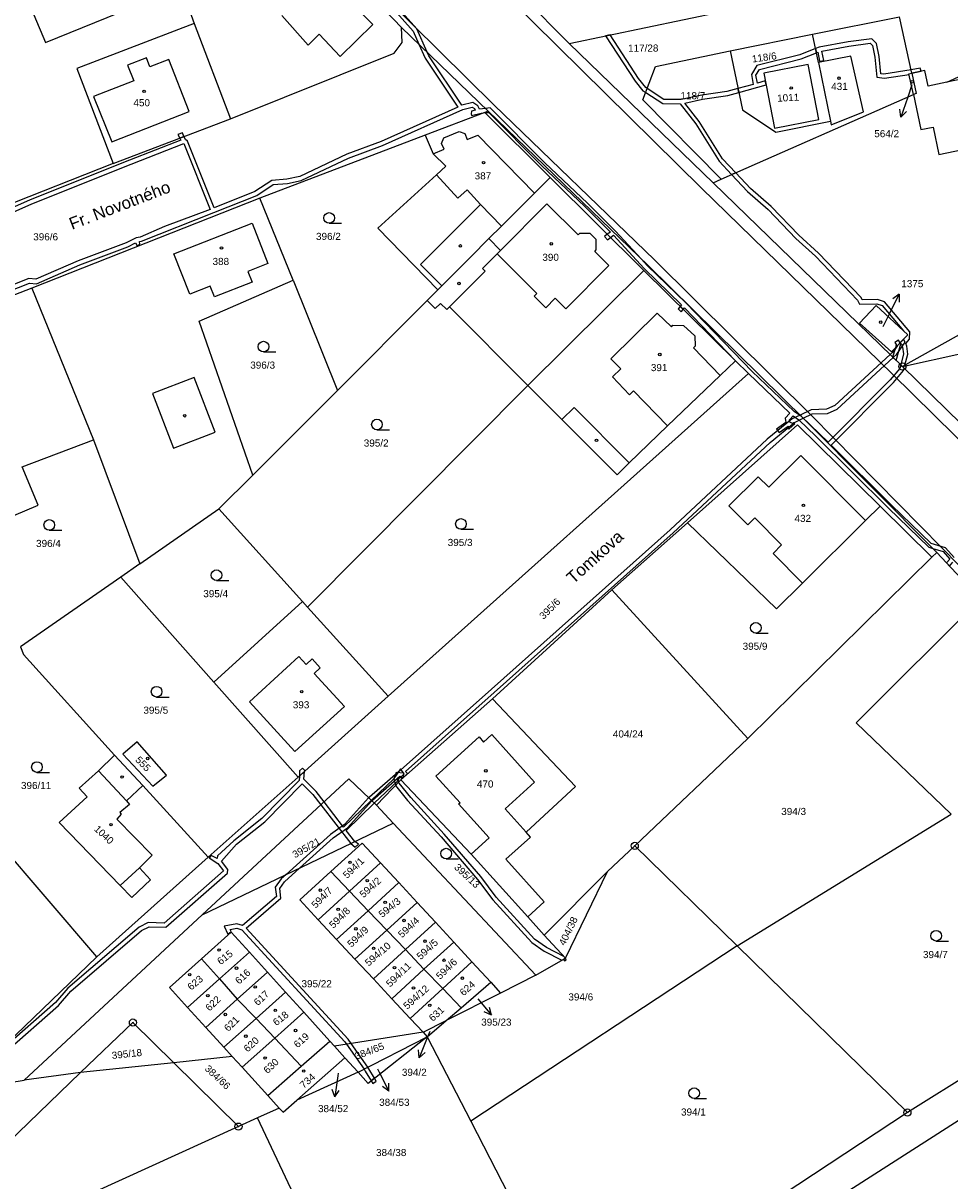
# Model space of a CAD drawing. Header units: metres. Extents: x -747283 to -746243, y -1022515 to -1021544.
# Tile 26 of 43: x -746459 to -746329, y -1022411 to -1022248. Entities that reach past the tile are written whole.
import ezdxf
from ezdxf.enums import TextEntityAlignment as Align

# ---------------------------------------------------------------- set-up
doc = ezdxf.new("R2010")
doc.units = ezdxf.units.M
doc.header["$MEASUREMENT"] = 0
for name, color, linetype in [('1', 251, 'CONTINUOUS'), ('1008', 251, 'CONTINUOUS'), ('1029', 251, 'CONTINUOUS'), ('105', 251, 'CONTINUOUS'), ('18', 251, 'CONTINUOUS'), ('21800', 251, 'CONTINUOUS'), ('21900', 251, 'CONTINUOUS'), ('21999', 251, 'CONTINUOUS'), ('23700', 251, 'CONTINUOUS'), ('304', 251, 'CONTINUOUS'), ('402', 251, 'CONTINUOUS'), ('404', 251, 'CONTINUOUS')]:
    doc.layers.add(name, color=color, linetype=linetype)
doc.styles.add('Arial', font='arial.ttf', dxfattribs={"height": 1})
doc.styles.get("Standard").update_dxf_attribs({"font": 'arial.ttf'})

# ---------------------------------------------------------------- blocks, each defined once
blk = doc.blocks.new('4_02$0')
at = {"layer": '404', "linetype": 'Continuous'}
blk.add_circle((-0.01, 0), 0.175, dxfattribs=at)
blk = doc.blocks.new('1029$2')
at = {"layer": '1029', "color": 0, "linetype": 'Continuous'}
for p, q in [((0, 3), (-0.5, 2)), ((0, 0), (0, 3)), ((0, 3), (0.5, 2))]:
    blk.add_line(p, q, dxfattribs=at)
blk = doc.blocks.new('3_04$4')
at = {"layer": '304', "linetype": 'Continuous'}
blk.add_line((0.01, 0), (1.76, 0), dxfattribs=at)
blk.add_circle((0.01, 0.75), 0.75, dxfattribs=at)
blk = doc.blocks.new('$17')
at = {"layer": '1', "linetype": 'Continuous'}
for points in [[(93, -41.13), (91.76, -39.76), (89.74, -39.13), (84.15, -33.72), (75.64, -25.27), (84.41, -16.47), (85.85, -14.75), (85.94, -14.44), (85.44, -13.96), (85.31, -14.47), (83.97, -16.07), (75.21, -24.85), (71.47, -21.25), (70.45, -20.54), (64.51, -14.91), (55.2, -5.28), (49.73, 0.05), (48.92, 0.93), (45.25, 4.88), (41.3, 8.8), (35.29, 14.51), (27.61, 22.24), (26.92, 22.17), (26.11, 22.09), (25.86, 22.56), (25.15, 23), (23.59, 22.61), (18.97, 29.57), (18.73, 30.11), (17.27, 33.39), (6.05, 45.92)], [(-46.9, -6.19), (-37.3, -2.43), (-36.3, -2.53), (-30.23, 0.12), (-23.46, 2.67), (-22.36, 3.22), (-22.15, 2.83), (-21.76, 3.04), (-21.81, 3.42), (-21.54, 3.46), (-11.34, 7.49), (-5.28, 9.92), (-2.98, 11.43), (-0.97, 11.6), (0.96, 12), (7.64, 15.16), (12.44, 16.97), (23.77, 22.04), (25.05, 22.36), (25.4, 22.14), (25.51, 21.95), (24.95, 21.8), (24.91, 21.41), (24.98, 21.17), (26.31, 21.52), (26.84, 21.6), (27.43, 21.62), (34.87, 14.07), (40.88, 8.38), (44.55, 4.73), (44.08, 4.44), (44.54, 3.98), (44.99, 4.29), (49.31, -0.37), (54.57, -5.51), (54.37, -5.73), (54.8, -6.15), (54.99, -5.93), (62.17, -13.38), (64, -15.18), (69.82, -20.78), (69.18, -21.5), (69.24, -22.1), (67.96, -23.03), (68.32, -23.51), (69.59, -22.59), (69.72, -22.65), (69.53, -22.82), (69.7, -23.01), (70.51, -22.29), (70.34, -22.1), (70.21, -22.21), (69.84, -22.04), (69.8, -21.7), (70.29, -21.15), (71.09, -21.69), (73.49, -24.03), (83.73, -34.14), (89.42, -39.67), (89.98, -39.84), (91.42, -40.28), (92.38, -41.34), (91.91, -41.88), (92.32, -42.32), (92.8, -41.76)], [(5.85, 45.3), (16.75, 33.07), (17.57, 31.23), (18.45, 29.27), (18.45, 29.27), (23.03, 22.33), (12.22, 17.53), (7.4, 15.72), (0.76, 12.58), (-1.05, 12.2), (-3.18, 12.01), (-5.56, 10.46), (-11.29, 8.16), (-15.06, 17.56), (-15.34, 17.8), (-15.54, 18.22), (-16.13, 17.99), (-15.97, 17.72), (-23.21, 14.87), (-37.23, 9.27), (-45.81, 5.47)]]:
    blk.add_lwpolyline(points, dxfattribs=at)
blk.add_lwpolyline([(-15.58, 17.22), (-11.85, 7.94), (-18.28, 5.53), (-21.7, 4.04), (-22.27, 3.94), (-23.7, 3.23), (-30.45, 0.68), (-36.4, -1.91), (-37.38, -1.81), (-48.2, -6.05), (-51.28, 2.12), (-51.37, 2.7), (-45.59, 4.91), (-36.99, 8.73), (-22.99, 14.31), (-15.58, 17.22)], close=True, dxfattribs=at)
blk = doc.blocks.new('1_05$21')
at = {"layer": '105', "linetype": 'Continuous'}
for radius in [0.5, 0.0303]:
    blk.add_circle((0, 0), radius, dxfattribs=at)

msp = doc.modelspace()

# ---------------------------------------------------------------- linework, layer by layer
at = {"layer": '1029'}
for p, q in [((-746334.21, -1022256.73), (-746334.79, -1022258.46)), ((-746338.26, -1022290.81), (-746337.35, -1022288.93)), ((-746402.16, -1022390.16), (-746402.53, -1022391.06)), ((-746415.07, -1022396.04), (-746415.12, -1022396.41)), ((-746409.5, -1022395.41), (-746409.26, -1022395.88))]:
    msp.add_line(p, q, dxfattribs=at)
at = {"layer": '21800'}
for p, q in [((-746384.14, -1022251.31), (-746400.27, -1022235.35)), ((-746419.13, -1022239.08), (-746410.17, -1022248.24)), ((-746412.45, -1022240.44), (-746393.08, -1022259.59)), ((-746419.26, -1022251.13), (-746423.01, -1022246.98)), ((-746410.17, -1022248.24), (-746414.79, -1022252.76)), ((-746417.71, -1022249.61), (-746419.26, -1022251.13)), ((-746414.79, -1022252.76), (-746417.71, -1022249.61)), ((-746363.85, -1022271.29), (-746384.14, -1022251.31)), ((-746442.07, -1022252.94), (-746444.72, -1022253.98)), ((-746441.58, -1022254.19), (-746442.07, -1022252.94)), ((-746438.92, -1022253.15), (-746441.58, -1022254.19)), ((-746436.03, -1022260.5), (-746438.92, -1022253.15)), ((-746444.72, -1022253.98), (-746443.86, -1022256.17)), ((-746443.86, -1022256.17), (-746449.54, -1022258.4)), ((-746449.54, -1022258.4), (-746446.93, -1022264.79)), ((-746393.08, -1022259.59), (-746370.48, -1022281.42)), ((-746446.93, -1022264.79), (-746436.03, -1022260.5)), ((-746400.48, -1022264.99), (-746400.16, -1022264.21)), ((-746400.16, -1022264.21), (-746397.99, -1022263.3)), ((-746397.99, -1022263.3), (-746397.2, -1022263.62)), ((-746397.2, -1022263.62), (-746396.86, -1022264.45)), ((-746396.86, -1022264.45), (-746395.38, -1022263.83)), ((-746395.38, -1022263.83), (-746387.4, -1022272)), ((-746401.65, -1022266.46), (-746400.13, -1022265.82)), ((-746400.13, -1022265.82), (-746400.48, -1022264.99)), ((-746401.21, -1022269.42), (-746398.2, -1022272.73)), ((-746398.2, -1022272.73), (-746396.87, -1022271.52)), ((-746396.87, -1022271.52), (-746394.98, -1022273.59)), ((-746337.02, -1022297.45), (-746363.85, -1022271.29)), ((-746403.45, -1022282.05), (-746394.98, -1022273.59)), ((-746394.98, -1022273.59), (-746392.04, -1022276.64)), ((-746385.64, -1022273.53), (-746392.18, -1022280.11)), ((-746381.24, -1022277.9), (-746385.64, -1022273.53)), ((-746438.19, -1022280.58), (-746427.19, -1022276.26)), ((-746427.19, -1022276.26), (-746424.96, -1022281.94)), ((-746381.03, -1022277.69), (-746381.24, -1022277.9)), ((-746379.54, -1022277.68), (-746381.03, -1022277.69)), ((-746378.69, -1022278.53), (-746379.54, -1022277.68)), ((-746392.18, -1022280.11), (-746393.82, -1022278.42)), ((-746378.69, -1022280.01), (-746378.69, -1022278.53)), ((-746435.96, -1022286.26), (-746438.19, -1022280.58)), ((-746394.71, -1022282.64), (-746392.65, -1022280.58)), ((-746392.18, -1022280.11), (-746392.65, -1022280.58)), ((-746392.65, -1022280.58), (-746387.05, -1022286.15)), ((-746378.9, -1022280.23), (-746378.69, -1022280.01)), ((-746376.92, -1022282.2), (-746378.9, -1022280.23)), ((-746424.96, -1022281.94), (-746427.77, -1022283.04)), ((-746403.45, -1022282.05), (-746400.44, -1022285.06)), ((-746382.98, -1022288.3), (-746376.92, -1022282.2)), ((-746370.48, -1022281.42), (-746348.34, -1022303.41)), ((-746427.77, -1022283.04), (-746427.18, -1022284.53)), ((-746399.39, -1022288.05), (-746394.35, -1022282.99)), ((-746394.35, -1022282.99), (-746394.71, -1022282.64)), ((-746433.07, -1022285.12), (-746435.96, -1022286.26)), ((-746432.49, -1022286.61), (-746433.07, -1022285.12)), ((-746427.18, -1022284.53), (-746432.49, -1022286.61)), ((-746387.05, -1022286.15), (-746387.44, -1022286.54)), ((-746387.44, -1022286.54), (-746385.81, -1022288.16)), ((-746385.81, -1022288.16), (-746384.47, -1022286.82)), ((-746384.47, -1022286.82), (-746382.98, -1022288.3)), ((-746376.63, -1022295.35), (-746370.11, -1022288.94)), ((-746370.11, -1022288.94), (-746368.1, -1022290.84)), ((-746368.1, -1022290.84), (-746367.89, -1022290.63)), ((-746367.89, -1022290.63), (-746366.4, -1022290.65)), ((-746366.4, -1022290.65), (-746364.8, -1022292.1)), ((-746364.8, -1022292.1), (-746364.76, -1022293.59)), ((-746364.76, -1022293.59), (-746364.97, -1022293.8)), ((-746364.97, -1022293.8), (-746361.24, -1022297.7)), ((-746375.23, -1022296.78), (-746376.63, -1022295.35)), ((-746376.39, -1022297.91), (-746375.23, -1022296.78)), ((-746435.36, -1022297.99), (-746441.2, -1022300.23)), ((-746432.4, -1022305.69), (-746435.36, -1022297.99)), ((-746374, -1022300.42), (-746376.39, -1022297.91)), ((-746308.81, -1022325.3), (-746337.02, -1022297.45)), ((-746441.2, -1022300.23), (-746438.24, -1022307.93)), ((-746373.43, -1022299.86), (-746374, -1022300.42)), ((-746373.43, -1022299.86), (-746368.67, -1022304.82)), ((-746383.52, -1022303.92), (-746381.82, -1022302.22)), ((-746381.82, -1022302.22), (-746374.06, -1022309.99)), ((-746348.34, -1022303.41), (-746330, -1022322)), ((-746438.24, -1022307.93), (-746432.4, -1022305.69)), ((-746354.38, -1022313.46), (-746349.87, -1022308.98)), ((-746349.87, -1022308.98), (-746340.76, -1022318.15)), ((-746360, -1022316.05), (-746355.88, -1022311.97)), ((-746355.88, -1022311.97), (-746354.38, -1022313.46)), ((-746357.32, -1022318.75), (-746360, -1022316.05)), ((-746356.35, -1022317.78), (-746357.32, -1022318.75)), ((-746352.58, -1022321.58), (-746356.35, -1022317.78)), ((-746353.78, -1022322.78), (-746352.58, -1022321.58)), ((-746349.63, -1022326.96), (-746353.78, -1022322.78)), ((-746330, -1022322), (-746323.67, -1022328.45)), ((-746420.58, -1022337.32), (-746427.56, -1022343.68)), ((-746419.57, -1022338.43), (-746420.58, -1022337.32)), ((-746418.72, -1022337.65), (-746419.57, -1022338.43)), ((-746417.57, -1022338.91), (-746418.72, -1022337.65)), ((-746418.42, -1022339.68), (-746417.57, -1022338.91)), ((-746414.18, -1022344.34), (-746418.42, -1022339.68)), ((-746427.56, -1022343.68), (-746421.16, -1022350.7)), ((-746421.16, -1022350.7), (-746414.18, -1022344.34)), ((-746401.31, -1022354.16), (-746395.17, -1022348.63)), ((-746395.17, -1022348.63), (-746394.56, -1022349.36)), ((-746394.56, -1022349.36), (-746393.41, -1022348.32)), ((-746393.41, -1022348.32), (-746387.37, -1022355.03)), ((-746448.82, -1022353.41), (-746444.87, -1022357.66)), ((-746397.88, -1022357.91), (-746401.31, -1022354.16)), ((-746387.37, -1022355.03), (-746391.53, -1022358.78)), ((-746398.08, -1022358.09), (-746397.88, -1022357.91)), ((-746393.78, -1022362.87), (-746398.08, -1022358.09)), ((-746388.56, -1022362.05), (-746391.53, -1022358.78)), ((-746393.78, -1022362.87), (-746396.31, -1022365.14)), ((-746443.05, -1022367.07), (-746445.78, -1022369.56))]:
    msp.add_line(p, q, dxfattribs=at)
at = {"layer": '21900'}
for p, q in [((-746398.96, -1022234.35), (-746382.51, -1022250.91)), ((-746437.17, -1022242.98), (-746435.35, -1022248.12)), ((-746382.51, -1022250.91), (-746360.89, -1022246.43)), ((-746435.35, -1022248.12), (-746430.23, -1022261.52)), ((-746348.2, -1022249.58), (-746335.97, -1022247.15)), ((-746334.24, -1022255.09), (-746335.97, -1022247.15)), ((-746393.92, -1022260.46), (-746406.11, -1022248.64)), ((-746359.8, -1022251.95), (-746348.2, -1022249.58)), ((-746347.38, -1022253.61), (-746348.2, -1022249.58)), ((-746382.51, -1022250.91), (-746362.23, -1022270.55)), ((-746347.38, -1022253.61), (-746345.7, -1022261.84)), ((-746361.09, -1022270.04), (-746334, -1022258.12)), ((-746394.4, -1022260.64), (-746402.81, -1022263.85)), ((-746393.92, -1022260.46), (-746394.4, -1022260.64)), ((-746385.2, -1022269.8), (-746394.4, -1022260.64)), ((-746446.76, -1022267.84), (-746430.23, -1022261.52)), ((-746402.81, -1022263.85), (-746426.07, -1022272.73)), ((-746446.76, -1022267.84), (-746462.66, -1022274.13)), ((-746372, -1022282.93), (-746385.2, -1022269.8)), ((-746362.23, -1022270.55), (-746361.09, -1022270.04)), ((-746335.55, -1022296.44), (-746362.23, -1022270.55)), ((-746426.07, -1022272.73), (-746458.23, -1022285.39)), ((-746421.41, -1022284.28), (-746426.07, -1022272.73)), ((-746388.31, -1022299.13), (-746372, -1022282.93)), ((-746359.07, -1022295.62), (-746372, -1022282.93)), ((-746458.23, -1022285.39), (-746477.03, -1022292.66)), ((-746458.23, -1022285.39), (-746449.51, -1022306.77)), ((-746421.41, -1022284.28), (-746415.15, -1022299.8)), ((-746401, -1022285.63), (-746402.52, -1022287.15)), ((-746402.52, -1022287.15), (-746415.15, -1022299.8)), ((-746335.55, -1022296.44), (-746327.04, -1022294.54)), ((-746307.47, -1022323.91), (-746335.55, -1022296.44)), ((-746415.15, -1022299.8), (-746427.1, -1022311.74)), ((-746419.36, -1022330.35), (-746388.31, -1022299.13)), ((-746449.51, -1022306.77), (-746443, -1022324.24)), ((-746431.87, -1022316.5), (-746427.1, -1022311.74)), ((-746443, -1022324.24), (-746431.87, -1022316.5)), ((-746431.87, -1022316.5), (-746420.06, -1022329.57)), ((-746338.7, -1022316.11), (-746331.39, -1022323.32)), ((-746376.49, -1022327.92), (-746365.85, -1022318.45)), ((-746331.39, -1022323.32), (-746357.32, -1022348.88)), ((-746330.7, -1022322.64), (-746331.39, -1022323.32)), ((-746324.58, -1022329.23), (-746330.7, -1022322.64)), ((-746443, -1022324.24), (-746445.69, -1022326.11)), ((-746445.69, -1022326.11), (-746459.81, -1022335.92)), ((-746445.69, -1022326.11), (-746432.56, -1022340.94)), ((-746393.32, -1022343.26), (-746376.49, -1022327.92)), ((-746376.49, -1022327.92), (-746357.32, -1022348.88)), ((-746420.06, -1022329.57), (-746432.56, -1022340.94)), ((-746419.36, -1022330.35), (-746420.06, -1022329.57)), ((-746408.02, -1022342.9), (-746419.36, -1022330.35)), ((-746432.56, -1022340.94), (-746420.71, -1022354.33)), ((-746420.71, -1022354.33), (-746408.02, -1022342.9)), ((-746393.32, -1022343.26), (-746406.24, -1022354.7)), ((-746357.32, -1022348.88), (-746373.27, -1022363.99)), ((-746446.55, -1022351.2), (-746442.57, -1022355.5)), ((-746433.38, -1022365.58), (-746420.71, -1022354.33)), ((-746442.57, -1022355.5), (-746433.38, -1022365.58)), ((-746409.67, -1022358.27), (-746406.24, -1022354.7)), ((-746409.67, -1022358.27), (-746407.3, -1022360.78)), ((-746449.07, -1022379.64), (-746465.12, -1022360.89)), ((-746407.3, -1022360.78), (-746387.19, -1022382.21)), ((-746358.85, -1022378.1), (-746328.69, -1022359.54)), ((-746377.11, -1022367.62), (-746373.27, -1022363.99)), ((-746373.27, -1022363.99), (-746358.85, -1022378.1)), ((-746433.38, -1022365.58), (-746449.07, -1022379.64)), ((-746413.45, -1022370.37), (-746409.09, -1022366.38)), ((-746406.52, -1022369.17), (-746409.09, -1022366.38)), ((-746416.07, -1022367.61), (-746413.45, -1022370.37)), ((-746386.05, -1022376.57), (-746377.11, -1022367.62)), ((-746383.03, -1022379.84), (-746377.11, -1022367.62)), ((-746417.86, -1022374.4), (-746413.45, -1022370.37)), ((-746413.45, -1022370.37), (-746410.85, -1022373.13)), ((-746410.85, -1022373.13), (-746406.52, -1022369.17)), ((-746403.94, -1022371.97), (-746406.52, -1022369.17)), ((-746408.2, -1022375.86), (-746403.94, -1022371.97)), ((-746401.36, -1022374.76), (-746403.94, -1022371.97)), ((-746415.27, -1022377.18), (-746410.85, -1022373.13)), ((-746410.85, -1022373.13), (-746408.2, -1022375.86)), ((-746386.05, -1022376.57), (-746388.35, -1022373.98)), ((-746417.86, -1022374.4), (-746415.27, -1022377.18)), ((-746405.58, -1022378.62), (-746401.36, -1022374.76)), ((-746398.78, -1022377.55), (-746401.36, -1022374.76)), ((-746415.27, -1022377.18), (-746412.69, -1022379.97)), ((-746412.69, -1022379.97), (-746408.2, -1022375.86)), ((-746408.2, -1022375.86), (-746405.58, -1022378.62)), ((-746383.03, -1022379.84), (-746386.05, -1022376.57)), ((-746410.1, -1022382.75), (-746405.58, -1022378.62)), ((-746405.58, -1022378.62), (-746402.97, -1022381.38)), ((-746402.97, -1022381.38), (-746398.78, -1022377.55)), ((-746396.21, -1022380.34), (-746398.78, -1022377.55)), ((-746358.85, -1022378.1), (-746396.38, -1022402.79)), ((-746334.85, -1022401.57), (-746358.85, -1022378.1)), ((-746449.07, -1022379.64), (-746468.64, -1022398.46)), ((-746434.31, -1022379.91), (-746431.78, -1022382.74)), ((-746431.78, -1022382.74), (-746427.56, -1022378.98)), ((-746425.01, -1022381.8), (-746427.56, -1022378.98)), ((-746412.69, -1022379.97), (-746410.1, -1022382.75)), ((-746400.31, -1022384.09), (-746396.21, -1022380.34)), ((-746393.56, -1022383.21), (-746396.21, -1022380.34)), ((-746387.19, -1022382.21), (-746383.03, -1022379.84)), ((-746429.27, -1022385.6), (-746425.01, -1022381.8)), ((-746422.46, -1022384.61), (-746425.01, -1022381.8)), ((-746407.51, -1022385.53), (-746402.97, -1022381.38)), ((-746402.97, -1022381.38), (-746400.31, -1022384.09)), ((-746431.78, -1022382.74), (-746436.28, -1022386.76)), ((-746431.78, -1022382.74), (-746429.27, -1022385.6)), ((-746410.1, -1022382.75), (-746407.51, -1022385.53)), ((-746397.73, -1022386.82), (-746393.56, -1022383.21)), ((-746393.56, -1022383.21), (-746392.16, -1022384.73)), ((-746387.19, -1022382.21), (-746392.16, -1022384.73)), ((-746304.82, -1022382.74), (-746334.85, -1022401.57)), ((-746426.63, -1022388.34), (-746422.46, -1022384.61)), ((-746419.91, -1022387.43), (-746422.46, -1022384.61)), ((-746404.92, -1022388.31), (-746400.31, -1022384.09)), ((-746400.31, -1022384.09), (-746397.73, -1022386.82)), ((-746392.16, -1022384.73), (-746399.82, -1022388.61)), ((-746436.28, -1022386.76), (-746433.72, -1022389.57)), ((-746429.27, -1022385.6), (-746433.72, -1022389.57)), ((-746429.27, -1022385.6), (-746426.63, -1022388.34)), ((-746407.51, -1022385.53), (-746404.92, -1022388.31)), ((-746399.82, -1022388.61), (-746397.73, -1022386.82)), ((-746426.63, -1022388.34), (-746431.16, -1022392.37)), ((-746426.63, -1022388.34), (-746423.99, -1022391.07)), ((-746423.99, -1022391.07), (-746419.91, -1022387.43)), ((-746416.23, -1022391.5), (-746419.91, -1022387.43)), ((-746404.92, -1022388.31), (-746403.1, -1022390.27)), ((-746403.1, -1022390.27), (-746399.82, -1022388.61)), ((-746402.5, -1022390.9), (-746399.82, -1022388.61)), ((-746433.72, -1022389.57), (-746431.16, -1022392.37)), ((-746403.1, -1022390.27), (-746415.58, -1022392.22)), ((-746403.1, -1022390.27), (-746402.5, -1022390.9)), ((-746428.6, -1022395.18), (-746423.99, -1022391.07)), ((-746423.99, -1022391.07), (-746420.27, -1022395.05)), ((-746420.27, -1022395.05), (-746416.23, -1022391.5)), ((-746415.58, -1022392.22), (-746416.23, -1022391.5)), ((-746402.5, -1022390.9), (-746396.38, -1022402.79)), ((-746431.16, -1022392.37), (-746429.98, -1022393.67)), ((-746414.1, -1022393.86), (-746415.58, -1022392.22)), ((-746438.21, -1022394.58), (-746451.38, -1022395.95)), ((-746429.98, -1022393.67), (-746438.21, -1022394.58)), ((-746429.1, -1022403.55), (-746438.21, -1022394.58)), ((-746429.98, -1022393.67), (-746428.6, -1022395.18)), ((-746428.6, -1022395.18), (-746424.96, -1022399.17)), ((-746424.96, -1022399.17), (-746420.27, -1022395.05)), ((-746420.87, -1022399.82), (-746414.1, -1022393.86)), ((-746414.1, -1022393.86), (-746412.24, -1022395.9)), ((-746451.38, -1022395.95), (-746464.92, -1022409.05)), ((-746451.38, -1022395.95), (-746459.29, -1022397.03)), ((-746468.64, -1022398.46), (-746459.29, -1022397.03)), ((-746318.86, -1022397.08), (-746349.19, -1022416.49)), ((-746424.96, -1022399.17), (-746423.35, -1022400.94)), ((-746334.85, -1022401.57), (-746352.51, -1022413.21)), ((-746426.43, -1022402.34), (-746429.1, -1022403.55)), ((-746408.18, -1022440.75), (-746426.43, -1022402.34)), ((-746396.38, -1022402.79), (-746384.92, -1022425.05)), ((-746429.1, -1022403.55), (-746489.15, -1022430.82))]:
    msp.add_line(p, q, dxfattribs=at)
for points in [[(-746406.11, -1022248.64), (-746413.13, -1022241.32), (-746422.01, -1022230.89)], [(-746464.05, -1022232.44), (-746456.3, -1022250.77), (-746437.17, -1022242.98)], [(-746435.35, -1022248.12), (-746451.88, -1022254.44), (-746446.76, -1022267.84)], [(-746430.23, -1022261.52), (-746407.18, -1022252.26), (-746406.02, -1022250.78), (-746406.11, -1022248.64)], [(-746361.09, -1022270.04), (-746372.12, -1022258.86), (-746370.33, -1022254.16), (-746359.8, -1022251.95)], [(-746359.8, -1022251.95), (-746358.1, -1022260.28), (-746353.39, -1022263.41), (-746345.7, -1022261.84)], [(-746345.7, -1022261.84), (-746345.59, -1022262.38), (-746341.06, -1022260.56), (-746342.8, -1022252.71), (-746347.38, -1022253.61)], [(-746334, -1022258.12), (-746332.94, -1022263.06), (-746331.23, -1022262.71), (-746330.41, -1022266.57), (-746326.16, -1022265.69), (-746325.94, -1022266.88), (-746315.15, -1022264.65), (-746315.41, -1022263.46), (-746311.58, -1022262.67), (-746313.7, -1022253.14), (-746329.3, -1022256.38)], [(-746353.56, -1022262.87), (-746347.33, -1022261.65), (-746348.85, -1022253.89), (-746355.08, -1022255.12), (-746353.56, -1022262.87)], [(-746329.3, -1022256.38), (-746331.93, -1022256.93), (-746332.38, -1022254.71), (-746334.24, -1022255.09)], [(-746334, -1022258.12), (-746334.64, -1022255.17), (-746334.24, -1022255.09)], [(-746334.24, -1022255.09), (-746333.61, -1022257.96), (-746334, -1022258.12)], [(-746330.7, -1022322.64), (-746349.3, -1022303.95), (-746371.4, -1022282.2), (-746393.92, -1022260.46)], [(-746402.81, -1022263.85), (-746401.65, -1022266.46), (-746399.87, -1022268.21), (-746401.21, -1022269.42), (-746409.46, -1022276.92), (-746401, -1022285.63)], [(-746401, -1022285.63), (-746400.44, -1022285.06), (-746396.37, -1022280.98), (-746393.82, -1022278.42), (-746392.04, -1022276.64), (-746387.4, -1022272), (-746385.2, -1022269.8)], [(-746427.1, -1022311.74), (-746434.62, -1022290.05), (-746421.41, -1022284.28)], [(-746402.52, -1022287.15), (-746401.39, -1022288.28), (-746400.65, -1022287.54), (-746399.76, -1022288.42), (-746399.39, -1022288.05), (-746388.31, -1022299.13)], [(-746334.81, -1022291.96), (-746337.1, -1022294.39), (-746341.58, -1022290.33), (-746339.27, -1022287.83), (-746334.81, -1022291.96)], [(-746408.02, -1022342.9), (-746357.24, -1022297.42), (-746359.07, -1022295.62)], [(-746388.31, -1022299.13), (-746383.52, -1022303.92), (-746375.76, -1022311.69), (-746374.06, -1022309.99), (-746368.67, -1022304.82), (-746361.24, -1022297.7), (-746359.07, -1022295.62)], [(-746338.7, -1022316.11), (-746350.34, -1022304.64), (-746365.85, -1022318.45)], [(-746465.8, -1022319.56), (-746457.32, -1022315.98), (-746459.59, -1022310.59), (-746449.51, -1022306.77)], [(-746365.85, -1022318.45), (-746353.3, -1022330.61), (-746349.63, -1022326.96), (-746340.76, -1022318.15), (-746338.7, -1022316.11)], [(-746328.69, -1022359.54), (-746342.06, -1022346.66), (-746324.58, -1022329.23)], [(-746459.81, -1022335.92), (-746459.39, -1022337.02), (-746446.55, -1022351.2)], [(-746388.35, -1022373.98), (-746386.01, -1022371.87), (-746391.41, -1022365.87), (-746387.95, -1022362.76), (-746388.56, -1022362.05), (-746381.62, -1022355.64), (-746393.32, -1022343.26)], [(-746441.18, -1022355.59), (-746439.26, -1022354.01), (-746443.38, -1022349.34), (-746445.38, -1022351.09), (-746441.18, -1022355.59)], [(-746442.57, -1022355.5), (-746444.87, -1022357.66), (-746444.48, -1022358.14), (-746445.8, -1022359.31), (-746445.61, -1022359.53), (-746446.25, -1022360.22), (-746441.27, -1022365.29), (-746443.05, -1022367.07), (-746441.5, -1022368.79), (-746444.13, -1022371.27), (-746445.78, -1022369.56), (-746454.38, -1022360.68), (-746450.43, -1022357.1), (-746451.56, -1022355.85), (-746448.82, -1022353.41), (-746446.55, -1022351.2)], [(-746406.24, -1022354.7), (-746396.31, -1022365.14), (-746388.35, -1022373.98)], [(-746409.09, -1022366.38), (-746411.67, -1022363.59), (-746416.07, -1022367.61)], [(-746416.07, -1022367.61), (-746420.44, -1022371.61), (-746417.86, -1022374.4)], [(-746427.56, -1022378.98), (-746430.11, -1022376.16), (-746434.31, -1022379.91)], [(-746434.31, -1022379.91), (-746438.84, -1022383.95), (-746436.28, -1022386.76)], [(-746438.21, -1022394.58), (-746443.98, -1022388.89), (-746451.38, -1022395.95)], [(-746402.5, -1022390.9), (-746410.82, -1022397.46), (-746412.24, -1022395.9)], [(-746423.35, -1022400.94), (-746422.81, -1022401.53), (-746420.87, -1022399.82)]]:
    msp.add_lwpolyline(points, dxfattribs=at)
at = {"layer": '21999'}
for p, q in [((-746312.39, -1022283.43), (-746335.55, -1022296.44)), ((-746434.22, -1022373.71), (-746407.3, -1022360.78)), ((-746459.29, -1022397.03), (-746434.22, -1022373.71)), ((-746412.24, -1022395.9), (-746402.5, -1022390.9)), ((-746412.24, -1022395.9), (-746420.87, -1022399.82)), ((-746423.35, -1022400.94), (-746426.43, -1022402.34))]:
    msp.add_line(p, q, dxfattribs=at)
for points in [[(-746329.3, -1022256.38), (-746311.23, -1022248.09), (-746267.42, -1022234.02)], [(-746434.22, -1022373.71), (-746413.56, -1022354.55), (-746409.67, -1022358.27)]]:
    msp.add_lwpolyline(points, dxfattribs=at)
at = {"layer": '23700'}
for points in [[(-746358.6, -1022257.83), (-746358.72, -1022257.26), (-746360.29, -1022257.68), (-746363.81, -1022258.18), (-746366.75, -1022258.82), (-746369.15, -1022258.79), (-746371.51, -1022257.25), (-746371.71, -1022257.11), (-746372.73, -1022255.85), (-746376.74, -1022249.71), (-746377.37, -1022249.84), (-746373.21, -1022256.21), (-746372.11, -1022257.57), (-746371.72, -1022257.82), (-746369.33, -1022259.39), (-746366.87, -1022259.42), (-746364.68, -1022262.25), (-746361.38, -1022267.51), (-746359.62, -1022269.39), (-746359.04, -1022269.14), (-746360.9, -1022267.15), (-746364.18, -1022261.91), (-746366.19, -1022259.31), (-746363.71, -1022258.78), (-746360.17, -1022258.26), (-746358.6, -1022257.83)], [(-746332.92, -1022254.82), (-746333.03, -1022254.41), (-746334.34, -1022254.62), (-746338.15, -1022255.22), (-746338.59, -1022255.17), (-746338.84, -1022252.75), (-746339.19, -1022250.91), (-746339.88, -1022250.25), (-746343.22, -1022250.68), (-746347.3, -1022251.45), (-746347.78, -1022251.64), (-746347.66, -1022252.23), (-746347.47, -1022252.15), (-746347.22, -1022253.43), (-746346.63, -1022253.3), (-746346.89, -1022251.98), (-746343.12, -1022251.28), (-746340.08, -1022250.89), (-746339.75, -1022251.21), (-746339.44, -1022252.83), (-746339.15, -1022255.65), (-746338.09, -1022255.82), (-746334.62, -1022255.27), (-746334.64, -1022255.17), (-746334.24, -1022255.09), (-746332.92, -1022254.82)], [(-746358.72, -1022257.26), (-746358.6, -1022257.83), (-746354.76, -1022256.76), (-746354.88, -1022256.16), (-746355.99, -1022256.52), (-746356.19, -1022255.4), (-746355.68, -1022254.56), (-746349.81, -1022253.09), (-746347.66, -1022252.23), (-746347.78, -1022251.64), (-746349.99, -1022252.51), (-746356.06, -1022254.04), (-746356.81, -1022255.28), (-746356.57, -1022256.69), (-746358.72, -1022257.26)], [(-746437.66, -1022263.74), (-746437.37, -1022264.25), (-746436.78, -1022264.02), (-746437, -1022263.52), (-746437.66, -1022263.74)], [(-746359.04, -1022269.14), (-746359.62, -1022269.39), (-746357.4, -1022271.78), (-746354.46, -1022274.32), (-746350.55, -1022278.39), (-746347.8, -1022280.87), (-746341.88, -1022287.09), (-746341.59, -1022287.65), (-746339.16, -1022287.59), (-746338.43, -1022287.84), (-746335.41, -1022291.41), (-746334.81, -1022291.96), (-746335.88, -1022293.09), (-746335.66, -1022293.31), (-746335.52, -1022293.69), (-746335.39, -1022294.66), (-746335.8, -1022296.2), (-746335.55, -1022296.44), (-746335.19, -1022296.24), (-746334.77, -1022294.7), (-746334.94, -1022293.55), (-746335.07, -1022293.19), (-746334.56, -1022292.6), (-746334.49, -1022291.56), (-746338.07, -1022287.32), (-746339.06, -1022286.99), (-746341.23, -1022287.05), (-746341.38, -1022286.73), (-746347.38, -1022280.45), (-746350.13, -1022277.95), (-746354.04, -1022273.88), (-746356.98, -1022271.34), (-746359.04, -1022269.14)], [(-746377.16, -1022277.8), (-746377.51, -1022278.11), (-746377.09, -1022278.59), (-746376.7, -1022278.26), (-746377.16, -1022277.8)], [(-746366.87, -1022287.97), (-746367.16, -1022288.3), (-746366.72, -1022288.72), (-746366.44, -1022288.39), (-746366.87, -1022287.97)], [(-746337.29, -1022294.75), (-746336.86, -1022295.17), (-746336.35, -1022294.7), (-746335.18, -1022292.99), (-746335.41, -1022292.6), (-746336.26, -1022293.49), (-746336.81, -1022294.3), (-746337.29, -1022294.75)], [(-746336.93, -1022295.11), (-746336.44, -1022295.58), (-746335.77, -1022293.25), (-746335.88, -1022293.09), (-746336.12, -1022292.73), (-746336.61, -1022293.07), (-746336.42, -1022293.35), (-746336.55, -1022293.81), (-746336.93, -1022295.11)], [(-746409.92, -1022396.75), (-746410.74, -1022395.4), (-746410.87, -1022395.2), (-746413.22, -1022391.85), (-746413.64, -1022391.25), (-746428.04, -1022375.58), (-746423.13, -1022371.36), (-746423.29, -1022369.98), (-746422.62, -1022369.04), (-746420.49, -1022367.12), (-746415.78, -1022362.85), (-746413.74, -1022361.43), (-746410.32, -1022357.64), (-746410.23, -1022357.54), (-746406.38, -1022354.19), (-746406.09, -1022354.53), (-746405.28, -1022353.8), (-746405.58, -1022353.5), (-746393.06, -1022342.37), (-746367.87, -1022319.88), (-746354.19, -1022307.15), (-746350.75, -1022304.32), (-746349.52, -1022303.73), (-746348.27, -1022303.12), (-746346.12, -1022303.07), (-746344.75, -1022302.44), (-746336.86, -1022295.17), (-746337.29, -1022294.75), (-746345.09, -1022301.94), (-746346.26, -1022302.47), (-746348.42, -1022302.53), (-746349.98, -1022303.28), (-746351.07, -1022303.81), (-746354.59, -1022306.7), (-746368.28, -1022319.44), (-746393.45, -1022341.92), (-746406.27, -1022353.31), (-746410.65, -1022357.11), (-746410.76, -1022357.23), (-746414.14, -1022360.98), (-746416.15, -1022362.38), (-746422.4, -1022368.03), (-746423.07, -1022368.64), (-746423.91, -1022369.82), (-746423.76, -1022371.11), (-746428.54, -1022375.22), (-746429.32, -1022374.99), (-746431.12, -1022375.33), (-746430.62, -1022376.43), (-746430.13, -1022376.04), (-746430.25, -1022375.78), (-746429.35, -1022375.61), (-746428.64, -1022375.82), (-746414.11, -1022391.62), (-746413.88, -1022391.95), (-746411.41, -1022395.48), (-746411.24, -1022395.72), (-746410.39, -1022397.12), (-746409.92, -1022396.75)], [(-746420.52, -1022354.16), (-746419.78, -1022353.5), (-746419.77, -1022353.38), (-746420.08, -1022353.05), (-746420.49, -1022353.43), (-746420.52, -1022354.16)], [(-746385.72, -1022378.32), (-746387.38, -1022377.14), (-746392.81, -1022371.21), (-746394.95, -1022368.33), (-746400.1, -1022362.34), (-746404.84, -1022357.19), (-746406.45, -1022355.17), (-746406.5, -1022354.97), (-746406.57, -1022354.62), (-746406.35, -1022354.3), (-746406.28, -1022354.37), (-746405.76, -1022353.82), (-746406.27, -1022353.15), (-746407.21, -1022354.5), (-746406.98, -1022355.47), (-746405.3, -1022357.59), (-746400.54, -1022362.74), (-746395.41, -1022368.71), (-746393.27, -1022371.59), (-746387.78, -1022377.6), (-746386.04, -1022378.84), (-746383.52, -1022380.12), (-746383.32, -1022380), (-746383.03, -1022379.84), (-746383.28, -1022379.57), (-746385.72, -1022378.32)], [(-746383.03, -1022379.84), (-746383.32, -1022380), (-746383.18, -1022380.21), (-746382.91, -1022380.03), (-746383.03, -1022379.84)], [(-746410.39, -1022397.12), (-746410.17, -1022397.48), (-746409.68, -1022397.14), (-746409.92, -1022396.75), (-746410.39, -1022397.12)]]:
    msp.add_lwpolyline(points, close=True, dxfattribs=at)
msp.add_lwpolyline([(-746461.85, -1022392.98), (-746454.45, -1022386.47), (-746452.73, -1022384.48), (-746442.75, -1022375.93), (-746441.68, -1022375.41), (-746439.33, -1022375.47), (-746430.67, -1022367.82), (-746430.59, -1022367.3), (-746431.51, -1022366.15), (-746429.37, -1022363.74), (-746425.41, -1022360.59), (-746420.12, -1022355.23), (-746418.61, -1022356.73), (-746417.48, -1022358.19), (-746413.28, -1022363.65), (-746412.68, -1022364.16), (-746412.21, -1022363.76), (-746412.7, -1022363.37), (-746413.95, -1022361.82), (-746409.96, -1022357.99), (-746406.7, -1022354.87), (-746406.49, -1022354.29), (-746405.87, -1022354.35), (-746405.87, -1022354.35), (-746405.82, -1022353.75), (-746406.89, -1022353.65), (-746407.22, -1022354.53), (-746410.39, -1022357.58), (-746414.32, -1022361.34), (-746417.04, -1022357.78), (-746418.15, -1022356.33), (-746419.91, -1022354.59), (-746419.78, -1022353.5), (-746420.52, -1022354.16), (-746420.54, -1022354.8), (-746425.81, -1022360.15), (-746429.77, -1022363.28), (-746432.07, -1022365.42), (-746432.09, -1022365.78), (-746432.93, -1022365.36), (-746433.23, -1022365.68), (-746432.02, -1022366.48), (-746431.21, -1022367.5), (-746439.55, -1022374.87), (-746441.82, -1022374.81), (-746443.09, -1022375.43), (-746453.15, -1022384.06), (-746454.87, -1022386.05), (-746462.25, -1022392.54)], dxfattribs=at)

# ---------------------------------------------------------------- block references
at = {"layer": '1029'}
for p, rotation in [((-746334.79, -1022258.46), 161), ((-746337.35, -1022288.93), 333.9999999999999), ((-746395.4, -1022385.55), 220), ((-746402.53, -1022391.06), 158), ((-746415.12, -1022396.41), 172), ((-746409.26, -1022395.88), 207)]:
    msp.add_blockref('1029$2', p, dxfattribs=dict(at, rotation=rotation))
at = {"layer": '105'}
for p in [(-746335.55, -1022296.44), (-746373.27, -1022363.99), (-746443.98, -1022388.89), (-746334.85, -1022401.57), (-746429.1, -1022403.55)]:
    msp.add_blockref('1_05$21', p, dxfattribs=at)
at = {"layer": '23700'}
msp.add_blockref('$17', (-746421.24, -1022282.24), dxfattribs=at)
at = {"layer": '304'}
for p in [(-746416.33, -1022276.25), (-746425.58, -1022294.39), (-746409.6, -1022305.37), (-746455.77, -1022319.52), (-746397.77, -1022319.38), (-746432.21, -1022326.6), (-746356.22, -1022334.01), (-746440.65, -1022343.02), (-746457.51, -1022353.63), (-746399.84, -1022365.83), (-746330.81, -1022377.41), (-746364.9, -1022399.6)]:
    msp.add_blockref('3_04$4', p, dxfattribs=at)
at = {"layer": '402'}
for p in [(-746397.82, -1022279.44), (-746398.03, -1022284.74), (-746436.67, -1022303.38), (-746378.65, -1022306.84), (-746445.49, -1022354.29)]:
    msp.add_blockref('4_02$0', p, dxfattribs=at)
at = {"layer": '404'}
for p in [(-746344.47, -1022255.8), (-746334.17, -1022256.32), (-746442.39, -1022257.65), (-746351.21, -1022257.18), (-746394.56, -1022267.72), (-746385.02, -1022279.15), (-746431.48, -1022279.73), (-746338.6, -1022290.19), (-746369.73, -1022294.74), (-746349.49, -1022315.99), (-746420.18, -1022342.26), (-746441.88, -1022351.68), (-746394.24, -1022353.42), (-746447.05, -1022361.01), (-746413.37, -1022366.31), (-746410.95, -1022368.9), (-746417.56, -1022370.24), (-746408.42, -1022371.94), (-746415.05, -1022372.94), (-746412.55, -1022375.68), (-746405.76, -1022374.51), (-746402.81, -1022377.42), (-746431.82, -1022378.67), (-746410.05, -1022378.44), (-746400.13, -1022380.11), (-746435.96, -1022382.15), (-746429.37, -1022381.23), (-746407.11, -1022381.16), (-746426.73, -1022383.88), (-746397.54, -1022382.64), (-746433.41, -1022385.1), (-746404.43, -1022384.02), (-746423.9, -1022387.18), (-746402.14, -1022386.47), (-746430.95, -1022387.76), (-746421.05, -1022390.01), (-746428.06, -1022390.81), (-746425.34, -1022393.89), (-746419.9, -1022395.72)]:
    msp.add_blockref('4_02$0', p, dxfattribs=at)

# ---------------------------------------------------------------- texts
at = {"layer": '1008'}
for s, rotation, p in [('Fr. Novotného', 21, (-746445.84, -1022273.7)), ('Tomkova', 42, (-746378.88, -1022323.27))]:
    msp.add_text(s, height=1.7, rotation=rotation, dxfattribs=at).set_placement(p, align=Align.MIDDLE_CENTER)
at = {"layer": '18', "style": 'Arial'}
for s, p in [('117/28', (-746372.07, -1022251.56)), ('431', (-746344.42, -1022256.96)), ('118/7', (-746365.08, -1022258.27)), ('564/2', (-746337.77, -1022263.62)), ('387', (-746394.66, -1022269.57)), ('396/6', (-746456.27, -1022278.16)), ('396/2', (-746416.43, -1022278.1)), ('396/3', (-746425.69, -1022296.24)), ('391', (-746369.83, -1022296.59)), ('395/2', (-746409.7, -1022307.22)), ('432', (-746349.59, -1022317.84)), ('396/4', (-746455.87, -1022321.37)), ('395/3', (-746397.87, -1022321.23)), ('395/4', (-746432.31, -1022328.45)), ('395/9', (-746356.32, -1022335.86)), ('395/5', (-746440.75, -1022344.87)), ('393', (-746420.28, -1022344.11)), ('404/24', (-746374.21, -1022348.22)), ('396/11', (-746457.61, -1022355.48)), ('470', (-746394.34, -1022355.27)), ('394/3', (-746350.88, -1022359.14)), ('394/6', (-746380.87, -1022385.28)), ('394/2', (-746404.33, -1022395.9))]:
    msp.add_text(s, height=1, dxfattribs=at).set_placement(p, align=Align.MIDDLE_CENTER)
for s, rotation, p in [('118/6', 8, (-746355.02, -1022252.87)), ('1011', 3, (-746351.65, -1022258.55)), ('555', 315, (-746442.54, -1022352.44)), ('1040', 317, (-746448.05, -1022362.42)), ('615', 38, (-746431.01, -1022379.7)), ('616', 43, (-746428.5, -1022382.41)), ('623', 40, (-746435.2, -1022383.28)), ('624', 42, (-746396.85, -1022384.06)), ('622', 44, (-746432.69, -1022386.19)), ('617', 43, (-746425.87, -1022385.43)), ('621', 45, (-746430.07, -1022389.06)), ('618', 38, (-746423.16, -1022388.3)), ('620', 43, (-746427.3, -1022391.97)), ('619', 42, (-746420.24, -1022391.39)), ('630', 44, (-746424.51, -1022395)), ('734', 42, (-746419.38, -1022397.1))]:
    msp.add_text(s, height=1, rotation=rotation, dxfattribs=at).set_placement(p, align=Align.MIDDLE_CENTER)
for s, p in [('450', (-746442.74, -1022260.06)), ('390', (-746385.12, -1022281.85)), ('388', (-746431.59, -1022282.43)), ('394/7', (-746330.91, -1022380.11)), ('384/53', (-746407.14, -1022400.93)), ('384/52', (-746415.76, -1022401.82)), ('394/1', (-746365, -1022402.3))]:
    msp.add_text(s, height=1, dxfattribs=at).set_placement(p, align=Align.BOTTOM_CENTER)
for s, p in [('1375', (-746335.71, -1022285.56)), ('395/22', (-746420.22, -1022384.22)), ('384/38', (-746409.72, -1022408.01))]:
    msp.add_text(s, height=1, dxfattribs=at).set_placement(p, align=Align.BOTTOM_LEFT)
for s, rotation, p in [('395/6', 45, (-746385.91, -1022332.37)), ('395/21', 30, (-746421, -1022366.02)), ('594/1', 44, (-746413.6, -1022368.89)), ('395/13', 317, (-746399, -1022367.34)), ('594/2', 42, (-746411.29, -1022371.61)), ('594/7', 45, (-746418.02, -1022373.08)), ('594/3', 39, (-746408.67, -1022374.41)), ('594/8', 45, (-746415.52, -1022375.91)), ('594/4', 43, (-746405.86, -1022377.25)), ('404/38', 64, (-746382.86, -1022378.27)), ('594/9', 44, (-746412.98, -1022378.58)), ('594/5', 43, (-746403.23, -1022380.33)), ('594/10', 41, (-746410.56, -1022381.25)), ('594/11', 44, (-746407.53, -1022384.19)), ('594/6', 44, (-746400.49, -1022383.11)), ('594/12', 42, (-746405.13, -1022387.33)), ('384/65', 21, (-746412.35, -1022394.41)), ('395/18', 6, (-746446.87, -1022394.33)), ('384/66', 317, (-746434.15, -1022395.72))]:
    msp.add_text(s, height=1, rotation=rotation, dxfattribs=at).set_placement(p, align=Align.BOTTOM_LEFT)
msp.add_text('631', height=1, rotation=43, dxfattribs=at).set_placement((-746400.66, -1022388.24), align=Align.BOTTOM_CENTER)
msp.add_text('395/23', height=1, dxfattribs=at).set_placement((-746394.9, -1022388.33), align=Align.TOP_LEFT)

doc.saveas('drawing.dxf')
